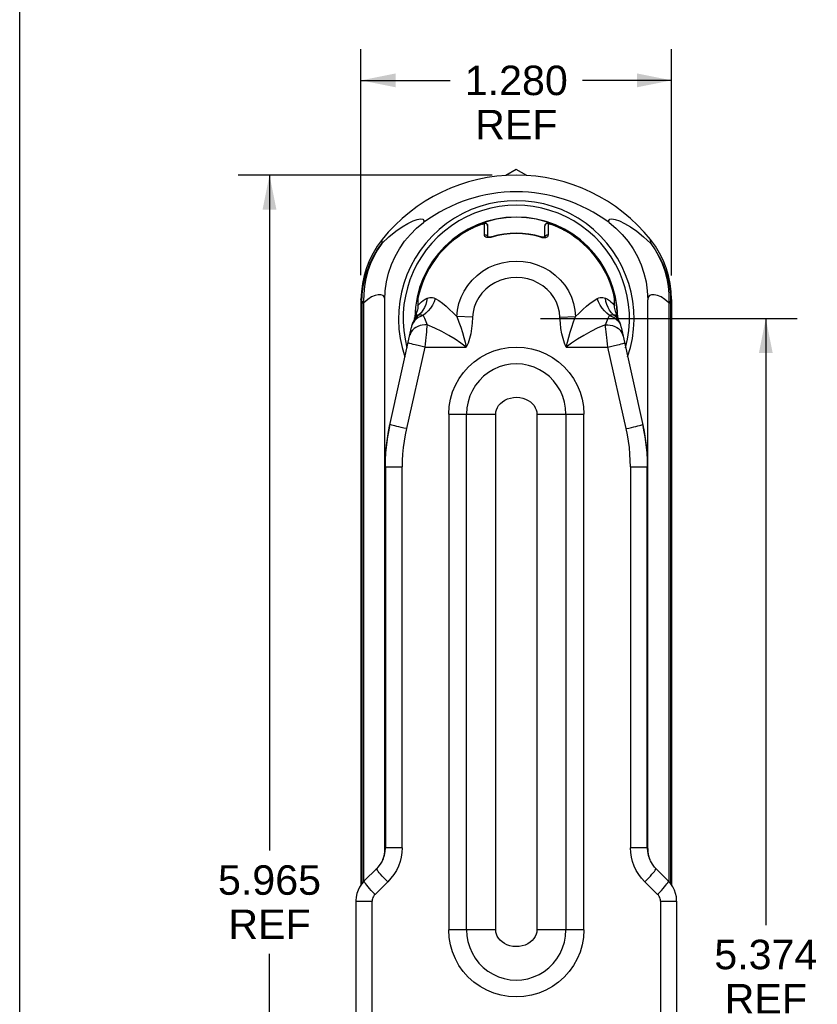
# Model space of a CAD drawing. Header units: inches. Extents: x 0 to 15.7, y 0 to 12.1.
# Tile 2 of 13: x 0 to 3.3, y 3.2 to 7.2. Entities that reach past the tile are written whole.
import ezdxf

# ---------------------------------------------------------------- set-up
doc = ezdxf.new("R2010")
doc.units = ezdxf.units.IN
doc.header["$LTSCALE"] = 0.864286
doc.header["$MEASUREMENT"] = 0
doc.layers.get('0').update_dxf_attribs({"linetype": 'CONTINUOUS'})
doc.styles.get("Standard").update_dxf_attribs({"font": 'arial.ttf'})
doc.dimstyles.new('DIMSTYLE_1', dxfattribs={"dimtxt": 0.121429, "dimasz": 0.142857, "dimexe": 0.09, "dimexo": 0.07, "dimgap": 0.0425, "dimtad": 0, "dimtih": 1, "dimtoh": 1, "dimdec": 3, "dimzin": 4, "dimdsep": 46, "dimtxsty": 'Standard', "dimblk": '_FILLED', "dimblk1": '_FILLED', "dimblk2": '_FILLED', "dimcen": 0.09, "dimadec": 3, "dimazin": 1, "dimtfac": 1, "dimtdec": 3, "dimtofl": 0, "dimtmove": 0, "dimatfit": 3, "dimldrblk": '_FILLED', "dimfxl": 0, "dimtolj": 1, "dimtzin": 4, "dimarcsym": 0})

# ---------------------------------------------------------------- blocks, each defined once
blk = doc.blocks.new('_FILLED')
at = {"color": 0, "linetype": 'ByBlock'}
blk.add_solid([(0, 0), (-1, 0.2), (-1, -0.2)], dxfattribs=at)
blk = doc.blocks.new('*D6')
at = {"color": 2, "linetype": 'Continuous'}
for p, q in [((1.9458, 6.5777), (0.9005, 6.5777)), ((1.0291, 6.5777), (1.0291, 3.7946)), ((1.0291, 0.6131), (1.0291, 3.3696)), ((1.6814, 0.6131), (0.9005, 0.6131))]:
    blk.add_line(p, q, dxfattribs=at)
at = {"color": 2, "linetype": 'Continuous', "xscale": 0.1428571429, "yscale": 0.1428571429, "zscale": 0.1428571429}
for p, rotation in [((1.0291, 6.5777), 90), ((1.0291, 0.6131), 270)]:
    blk.add_blockref('_FILLED', p, dxfattribs=dict(at, rotation=rotation))
at = {"color": 2, "linetype": 'Continuous', "insert": (1.0291, 3.7339), "char_height": 0.12143, "width": 0.424323, "attachment_point": 2, "line_spacing_factor": 0.9}
blk.add_mtext('5.965\\PREF', dxfattribs=at)
blk = doc.blocks.new('*D7')
at = {"color": 2, "linetype": 'Continuous'}
for p, q in [((1.406, 6.1648), (1.406, 7.0967)), ((2.6856, 6.1647), (2.6856, 7.0967)), ((1.406, 6.9681), (1.7729, 6.9681)), ((2.6856, 6.9681), (2.3187, 6.9681))]:
    blk.add_line(p, q, dxfattribs=at)
at = {"color": 2, "linetype": 'Continuous', "xscale": 0.1428571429, "yscale": 0.1428571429, "zscale": 0.1428571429, "rotation": 180}
blk.add_blockref('_FILLED', (1.406, 6.9681), dxfattribs=at)
at = {"color": 2, "linetype": 'Continuous', "xscale": 0.1428571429, "yscale": 0.1428571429, "zscale": 0.1428571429}
blk.add_blockref('_FILLED', (2.6856, 6.9681), dxfattribs=at)
at = {"color": 2, "linetype": 'Continuous', "insert": (2.0458, 7.0288), "char_height": 0.12143, "width": 0.424323, "attachment_point": 2, "line_spacing_factor": 0.9}
blk.add_mtext('1.280\\PREF', dxfattribs=at)
blk = doc.blocks.new('*D8')
at = {"color": 2, "linetype": 'Continuous'}
for p, q in [((2.1458, 5.9871), (3.2022, 5.9871)), ((3.0737, 5.9871), (3.0737, 3.4878)), ((3.0737, 0.6131), (3.0737, 3.0628)), ((2.4102, 0.6131), (3.2022, 0.6131))]:
    blk.add_line(p, q, dxfattribs=at)
at = {"color": 2, "linetype": 'Continuous', "xscale": 0.1428571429, "yscale": 0.1428571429, "zscale": 0.1428571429}
for p, rotation in [((3.0737, 5.9871), 90), ((3.0737, 0.6131), 270)]:
    blk.add_blockref('_FILLED', p, dxfattribs=dict(at, rotation=rotation))
at = {"color": 2, "linetype": 'Continuous', "insert": (3.0737, 3.4271), "char_height": 0.12143, "width": 0.424323, "attachment_point": 2, "line_spacing_factor": 0.9}
blk.add_mtext('5.374\\PREF', dxfattribs=at)

msp = doc.modelspace()

# ---------------------------------------------------------------- linework, layer by layer
at = {"color": 7, "linetype": 'Continuous'}
for p, q in [((0, 0), (0, 12.1429)), ((2.0458, 6.6008), (2.0023, 6.5757)), ((2.0893, 6.5757), (2.0458, 6.6008)), ((1.9046, 6.3755), (1.9067, 6.3762)), ((1.9046, 6.3755), (1.9046, 6.3755)), ((1.9072, 6.3764), (1.9053, 6.3758)), ((1.9089, 6.377), (1.9067, 6.3762)), ((1.9086, 6.3769), (1.9104, 6.3775)), ((1.9251, 6.3759), (1.9265, 6.374)), ((2.1639, 6.3693), (2.1642, 6.3715)), ((2.164, 6.3704), (2.1639, 6.3693)), ((2.1642, 6.3715), (2.1649, 6.3737)), ((2.1649, 6.3737), (2.1661, 6.3755)), ((2.183, 6.3769), (2.185, 6.3762)), ((2.1846, 6.3764), (2.187, 6.3755)), ((2.187, 6.3755), (2.1863, 6.3758)), ((2.187, 6.3755), (2.187, 6.3755)), ((1.9277, 6.3693), (1.9277, 6.3228)), ((2.1639, 6.3232), (2.1639, 6.3693)), ((2.1769, 6.3437), (2.1769, 6.3303)), ((1.4921, 6.3012), (1.4918, 6.2957)), ((1.4924, 6.3066), (1.4921, 6.3012)), ((1.4926, 6.3119), (1.4924, 6.3066)), ((1.945, 6.3224), (1.9403, 6.3212)), ((1.945, 6.3224), (1.9445, 6.3238)), ((2.1471, 6.3238), (2.1466, 6.3224)), ((2.1466, 6.3224), (2.1512, 6.3212)), ((2.1642, 6.3243), (2.1639, 6.3221)), ((2.1643, 6.3232), (2.1643, 6.3232)), ((2.5992, 6.3066), (2.599, 6.3119)), ((2.5995, 6.3012), (2.5992, 6.3066)), ((2.5998, 6.2957), (2.5995, 6.3012)), ((1.406, 6.0648), (1.406, 3.653)), ((1.4099, 6.0541), (1.406, 6.0648)), ((1.4099, 6.0541), (1.4099, 3.6584)), ((1.4099, 6.0512), (1.4171, 6.0512)), ((1.4171, 3.6671), (1.4171, 6.0512)), ((1.5045, 3.8022), (1.5045, 6.064)), ((1.6408, 6.0698), (1.6408, 6.0392)), ((2.4508, 6.0392), (2.4508, 6.0698)), ((2.5871, 3.8022), (2.5871, 6.064)), ((2.6745, 6.0531), (2.6746, 6.0569)), ((2.6745, 6.0512), (2.6745, 6.0531)), ((2.6745, 6.0512), (2.6745, 3.667)), ((2.6745, 6.0512), (2.6817, 6.0512)), ((2.6856, 6.0648), (2.6817, 6.0541)), ((2.6817, 6.0541), (2.6817, 3.6584)), ((2.6856, 6.0647), (2.6856, 3.653)), ((1.6265, 5.9871), (1.6261, 5.9856)), ((1.6337, 5.9848), (1.6266, 5.9776)), ((1.6292, 5.9863), (1.6267, 5.9827)), ((1.6276, 5.9905), (1.6278, 5.9911)), ((1.628, 5.99), (1.6278, 5.9911)), ((1.6285, 5.9911), (1.6278, 5.9911)), ((1.6281, 5.985), (1.629, 5.9864)), ((1.6285, 5.99), (1.6285, 5.9911)), ((1.629, 5.9864), (1.631, 5.9897)), ((1.6299, 5.9918), (1.6306, 5.9922)), ((1.6324, 5.9921), (1.6325, 5.9924)), ((1.8659, 5.9924), (1.8015, 5.9945)), ((2.2257, 5.9924), (2.2901, 5.9945)), ((2.4579, 5.9848), (2.465, 5.9776)), ((2.4591, 5.9933), (2.4602, 5.9927)), ((2.4602, 5.9927), (2.461, 5.9922)), ((2.461, 5.9922), (2.4617, 5.9918)), ((2.4624, 5.9863), (2.4649, 5.9827)), ((2.4631, 5.9916), (2.4631, 5.9911)), ((2.4631, 5.9903), (2.4631, 5.9911)), ((2.4638, 5.9911), (2.4631, 5.9911)), ((2.4638, 5.9866), (2.464, 5.9855)), ((2.464, 5.9855), (2.4643, 5.9845)), ((2.4644, 5.9835), (2.4649, 5.9827)), ((2.4649, 5.9878), (2.4651, 5.9871)), ((2.4655, 5.9856), (2.4651, 5.9871)), ((1.5236, 5.542), (1.6144, 5.9512)), ((2.4772, 5.9512), (2.568, 5.542)), ((1.6693, 5.869), (1.5932, 5.533)), ((1.6693, 5.869), (1.6474, 5.874)), ((1.6693, 5.869), (1.8398, 5.869)), ((2.2518, 5.869), (2.4223, 5.869)), ((2.4223, 5.869), (2.4442, 5.874)), ((2.4984, 5.533), (2.4223, 5.869)), ((2.4442, 5.874), (2.4631, 5.8784)), ((1.7673, 5.5934), (1.7673, 3.4674)), ((1.7673, 5.5934), (1.961, 5.5934)), ((1.8412, 3.4674), (1.8412, 5.5934)), ((1.961, 3.4674), (1.961, 5.5934)), ((2.1306, 5.5934), (2.1306, 3.4674)), ((2.1306, 5.5934), (2.3243, 5.5934)), ((2.2504, 5.5934), (2.2504, 3.4674)), ((2.3243, 3.4674), (2.3243, 5.5934)), ((1.5262, 5.5496), (1.5254, 5.5501)), ((2.5654, 5.5496), (2.5662, 5.5501)), ((1.5063, 5.3753), (1.5045, 5.3672)), ((1.5063, 5.3753), (1.5063, 3.8065)), ((1.5063, 5.3753), (1.5756, 5.3753)), ((1.5756, 3.8065), (1.5756, 5.3753)), ((2.516, 5.3753), (2.516, 3.8065)), ((2.516, 5.3753), (2.5853, 5.3753)), ((2.5853, 3.8065), (2.5853, 5.3753)), ((2.5871, 5.3672), (2.5853, 5.3753)), ((1.5045, 3.8022), (1.5063, 3.8065)), ((1.5756, 3.8065), (1.5063, 3.8065)), ((2.5853, 3.8065), (2.516, 3.8065)), ((2.5853, 3.8065), (2.5871, 3.8022)), ((1.497, 3.7606), (1.497, 3.7606)), ((2.5946, 3.7606), (2.5946, 3.7605)), ((1.4707, 3.7211), (1.4195, 3.6696)), ((2.6721, 3.6696), (2.6209, 3.7211)), ((1.516, 3.6656), (1.4638, 3.6141)), ((2.6278, 3.6141), (2.5756, 3.6656)), ((1.3852, 3.5863), (1.3852, 1.0121)), ((1.3852, 3.5863), (1.4521, 3.5863)), ((1.4521, 1.0121), (1.4521, 3.5863)), ((2.6395, 3.5863), (2.7064, 3.5863)), ((2.6395, 3.5863), (2.6395, 1.0121)), ((2.7064, 3.5863), (2.7064, 1.0121)), ((1.961, 3.4674), (1.7673, 3.4674)), ((2.3243, 3.4674), (2.1306, 3.4674))]:
    msp.add_line(p, q, dxfattribs=at)
for points in [[(1.4918, 6.2957), (1.5213, 6.3238), (1.5494, 6.3467), (1.5757, 6.365), (1.5995, 6.3788), (1.6206, 6.3888), (1.6381, 6.3948), (1.6516, 6.3972), (1.6606, 6.3959), (1.6645, 6.3908), (1.6637, 6.3821)], [(1.5045, 6.064), (1.5062, 6.1012), (1.5114, 6.1378), (1.5199, 6.1739), (1.5317, 6.2089), (1.5467, 6.2425), (1.5647, 6.2746), (1.5856, 6.3049), (1.6093, 6.3331), (1.6353, 6.3588), (1.6637, 6.3821)], [(1.9103, 6.3775), (1.9119, 6.378), (1.9131, 6.3783), (1.914, 6.3786), (1.9145, 6.3787), (1.9147, 6.3786)], [(1.9277, 6.3693), (1.9277, 6.3702), (1.9275, 6.3714), (1.9271, 6.3726), (1.9266, 6.3738), (1.9259, 6.3749), (1.9251, 6.376), (1.924, 6.377), (1.9227, 6.3779), (1.9213, 6.3786), (1.9198, 6.379), (1.9183, 6.3792), (1.917, 6.3792), (1.916, 6.379), (1.915, 6.3789), (1.9141, 6.3786), (1.913, 6.3783), (1.9118, 6.378)], [(1.9147, 6.3786), (1.9169, 6.3791), (1.9192, 6.3791), (1.9213, 6.3785)], [(1.9147, 6.3712), (1.9148, 6.376), (1.9147, 6.3786)], [(1.9147, 6.3303), (1.9147, 6.3437), (1.9147, 6.355), (1.9147, 6.3712)], [(1.9213, 6.3785), (1.9234, 6.3775), (1.9251, 6.3759)], [(1.9265, 6.374), (1.9274, 6.3717), (1.9277, 6.3693)], [(2.171, 6.3788), (2.1695, 6.3782), (2.1681, 6.3774), (2.1669, 6.3764), (2.1659, 6.3753), (2.1652, 6.3741), (2.1646, 6.3729), (2.1642, 6.3716), (2.164, 6.3704)], [(2.1661, 6.3755), (2.1678, 6.3771), (2.1698, 6.3783), (2.1721, 6.379), (2.1745, 6.3791), (2.1769, 6.3786)], [(2.1781, 6.3785), (2.1772, 6.3787), (2.1763, 6.3789), (2.1753, 6.3791), (2.174, 6.3792), (2.1726, 6.3791), (2.171, 6.3788)], [(2.1769, 6.3786), (2.1771, 6.3787), (2.1776, 6.3786), (2.1785, 6.3783)], [(2.1769, 6.3786), (2.1769, 6.376), (2.1769, 6.3712), (2.1769, 6.3642), (2.1769, 6.3437)], [(2.1781, 6.3785), (2.1798, 6.378), (2.1813, 6.3775), (2.1831, 6.3769)], [(2.1815, 6.3774), (2.1802, 6.3778), (2.1791, 6.3782)], [(2.4279, 6.3821), (2.4271, 6.3908), (2.431, 6.3959), (2.44, 6.3972), (2.4535, 6.3948), (2.471, 6.3888), (2.492, 6.3789), (2.5158, 6.365), (2.5421, 6.3467), (2.5703, 6.3238), (2.5998, 6.2957)], [(2.4279, 6.3821), (2.4565, 6.3587), (2.4825, 6.3329), (2.5062, 6.3046), (2.5271, 6.2743), (2.545, 6.2423), (2.56, 6.2087), (2.5718, 6.1736), (2.5803, 6.1376), (2.5854, 6.1011), (2.5871, 6.064)], [(1.8643, 6.3584), (1.86, 6.3562), (1.8558, 6.3541), (1.8519, 6.3521), (1.8482, 6.3501), (1.8448, 6.3483), (1.8418, 6.3466)], [(1.9238, 6.329), (1.9218, 6.33), (1.9195, 6.3306), (1.9171, 6.3307), (1.9147, 6.3303)], [(1.924, 6.3208), (1.9209, 6.3219), (1.9183, 6.3234), (1.9164, 6.3253), (1.9152, 6.3276), (1.9147, 6.3303)], [(1.9277, 6.3221), (1.9274, 6.3241), (1.9267, 6.3259), (1.9255, 6.3276), (1.9238, 6.329)], [(2.1769, 6.3303), (2.1747, 6.3307), (2.1724, 6.3307), (2.1703, 6.3302), (2.1683, 6.3293), (2.1665, 6.3279), (2.1651, 6.3262), (2.1642, 6.3243)], [(2.1674, 6.3208), (2.1706, 6.3218), (2.1732, 6.3233), (2.1752, 6.3252), (2.1764, 6.3275), (2.1769, 6.3303)], [(2.2498, 6.3466), (2.2468, 6.3483), (2.2434, 6.3501), (2.2397, 6.3521), (2.2358, 6.3542), (2.2316, 6.3562), (2.2273, 6.3584)], [(1.4926, 6.3119), (1.4729, 6.285), (1.4556, 6.2567), (1.4407, 6.2269), (1.4283, 6.196), (1.4187, 6.164), (1.4117, 6.1314), (1.4075, 6.0983), (1.406, 6.0647)], [(1.4099, 6.0541), (1.4112, 6.0864), (1.4152, 6.1187), (1.4218, 6.1505), (1.431, 6.1817), (1.4426, 6.212), (1.4567, 6.2412), (1.4732, 6.2692), (1.4918, 6.2957)], [(1.4918, 6.2957), (1.4741, 6.2695), (1.4585, 6.2418), (1.4453, 6.2129), (1.4345, 6.183), (1.4262, 6.1522), (1.4205, 6.1207), (1.4175, 6.0889), (1.417, 6.0569)], [(1.9316, 6.3201), (1.9276, 6.3203), (1.924, 6.3208)], [(1.9313, 6.3221), (1.9293, 6.3224), (1.9281, 6.3228)], [(1.94, 6.3227), (1.9367, 6.3222), (1.9337, 6.322), (1.9313, 6.3221)], [(1.9403, 6.3212), (1.9359, 6.3204), (1.9316, 6.3201)], [(1.9445, 6.3238), (1.9437, 6.3236), (1.94, 6.3227)], [(2.1604, 6.3221), (2.1579, 6.322), (2.155, 6.3222), (2.1517, 6.3227), (2.1481, 6.3235), (2.1471, 6.3238)], [(2.1512, 6.3212), (2.1556, 6.3204), (2.1599, 6.3201)], [(2.1599, 6.3201), (2.1638, 6.3202), (2.1674, 6.3208)], [(2.1643, 6.3232), (2.1636, 6.3229), (2.1623, 6.3224), (2.1604, 6.3221)], [(2.6856, 6.0647), (2.6841, 6.0983), (2.6799, 6.1314), (2.673, 6.164), (2.6633, 6.196), (2.6509, 6.2269), (2.636, 6.2567), (2.6187, 6.285), (2.599, 6.3119)], [(2.5998, 6.2957), (2.6184, 6.2693), (2.6349, 6.2412), (2.649, 6.2119), (2.6607, 6.1815), (2.6699, 6.1504), (2.6764, 6.1186), (2.6804, 6.0864), (2.6817, 6.0541)], [(2.5998, 6.2957), (2.6176, 6.2694), (2.6331, 6.2418), (2.6463, 6.2129), (2.6571, 6.1828), (2.6654, 6.1519), (2.6711, 6.1207), (2.6742, 6.089), (2.6746, 6.0569)], [(1.8015, 5.9945), (1.804, 6.0215), (1.8097, 6.0483), (1.8187, 6.0745), (1.8308, 6.0997), (1.8459, 6.1233), (1.8638, 6.145), (1.8842, 6.1646), (1.9069, 6.1818), (1.9319, 6.1965), (1.9587, 6.2082), (1.9869, 6.2168), (2.0159, 6.2219), (2.0453, 6.2237), (2.0747, 6.2221), (2.1036, 6.217), (2.1316, 6.2087), (2.1583, 6.1972), (2.1833, 6.1827), (2.2063, 6.1656), (2.2269, 6.146), (2.2451, 6.1241), (2.2605, 6.1003), (2.2728, 6.0749), (2.2819, 6.0485), (2.2876, 6.0215), (2.2901, 5.9945)], [(2.2257, 5.9924), (2.2236, 6.0133), (2.2188, 6.0337), (2.2112, 6.0538), (2.2009, 6.0729), (2.188, 6.0907), (2.1729, 6.1068), (2.1556, 6.121), (2.1365, 6.1331), (2.1156, 6.1429), (2.0934, 6.1501), (2.0703, 6.1545), (2.0467, 6.1561), (2.0231, 6.1547), (1.9999, 6.1505), (1.9777, 6.1435), (1.9567, 6.1339), (1.9373, 6.122), (1.9198, 6.1078), (1.9043, 6.0915), (1.8911, 6.0735), (1.8806, 6.0542), (1.8729, 6.0339), (1.868, 6.0134), (1.8659, 5.9924)], [(1.417, 6.0569), (1.415, 6.0565), (1.4134, 6.056), (1.4121, 6.0555), (1.411, 6.0551), (1.4103, 6.0546), (1.4099, 6.0541)], [(1.417, 6.0569), (1.417, 6.056), (1.4171, 6.0512)], [(1.5045, 6.064), (1.5025, 6.0743), (1.497, 6.0812), (1.4884, 6.0848), (1.4772, 6.085), (1.464, 6.082), (1.4492, 6.0755), (1.4335, 6.0652), (1.4171, 6.0512)], [(1.6408, 6.0392), (1.6448, 6.0447), (1.6498, 6.0503), (1.6557, 6.056), (1.6624, 6.0614), (1.67, 6.0663), (1.6784, 6.0707)], [(1.6784, 6.0707), (1.6763, 6.0574), (1.6728, 6.0444), (1.6678, 6.0323), (1.6614, 6.0211), (1.6537, 6.0108), (1.6449, 6.0018)], [(1.7121, 6.0689), (1.7068, 6.0553), (1.7001, 6.0422), (1.6922, 6.03), (1.6831, 6.0186), (1.6729, 6.0084), (1.6619, 5.9994)], [(1.6784, 6.0707), (1.6837, 6.0727), (1.6892, 6.0737), (1.6948, 6.0739), (1.7005, 6.0732), (1.7062, 6.0715), (1.7121, 6.0689)], [(1.7121, 6.0689), (1.7265, 6.0605), (1.7412, 6.0499), (1.7562, 6.0378), (1.7713, 6.0244), (1.7864, 6.0097), (1.8015, 5.9945)], [(2.2901, 5.9945), (2.305, 6.0095), (2.3199, 6.024), (2.335, 6.0374), (2.35, 6.0496), (2.3649, 6.0603), (2.3796, 6.0689)], [(2.3796, 6.0689), (2.3854, 6.0715), (2.3911, 6.0732), (2.3968, 6.0739), (2.4024, 6.0737), (2.4079, 6.0727), (2.4132, 6.0707)], [(2.4297, 5.9994), (2.4188, 6.0082), (2.4087, 6.0184), (2.3996, 6.0297), (2.3916, 6.042), (2.3849, 6.0552), (2.3796, 6.0689)], [(2.4467, 6.0018), (2.438, 6.0107), (2.4303, 6.0208), (2.4239, 6.0321), (2.4189, 6.0442), (2.4153, 6.0572), (2.4132, 6.0707)], [(2.4132, 6.0707), (2.4216, 6.0663), (2.4292, 6.0614), (2.4359, 6.056), (2.4418, 6.0503), (2.4468, 6.0447), (2.4508, 6.0392)], [(2.6745, 6.0512), (2.6581, 6.0652), (2.6423, 6.0755), (2.6276, 6.082), (2.6144, 6.085), (2.6032, 6.0848), (2.5946, 6.0812), (2.5891, 6.0743), (2.5871, 6.064)], [(2.6746, 6.0569), (2.6766, 6.0565), (2.6782, 6.056), (2.6795, 6.0555), (2.6806, 6.0551), (2.6813, 6.0546), (2.6817, 6.0541)], [(1.6408, 6.0392), (1.6406, 6.034), (1.6399, 6.0285), (1.6388, 6.0229), (1.6373, 6.0171), (1.6353, 6.0113), (1.6328, 6.0055)], [(2.4588, 6.0055), (2.4563, 6.0113), (2.4543, 6.0171), (2.4528, 6.0229), (2.4517, 6.0285), (2.451, 6.0339), (2.4508, 6.0392)], [(1.6169, 5.9606), (1.6183, 5.9649), (1.6198, 5.969), (1.6215, 5.9728), (1.6232, 5.9764), (1.6249, 5.9797), (1.6267, 5.9827)], [(1.6266, 5.9776), (1.6209, 5.9694), (1.6169, 5.9606)], [(1.6261, 5.9856), (1.6258, 5.9841), (1.6256, 5.9825)], [(1.6265, 5.9871), (1.6267, 5.9878), (1.6269, 5.9885)], [(1.6267, 5.9827), (1.6272, 5.9835), (1.6276, 5.9843), (1.6281, 5.985)], [(1.6269, 5.9885), (1.6271, 5.9892), (1.6274, 5.9899), (1.6276, 5.9905)], [(1.6273, 5.9845), (1.6277, 5.9856), (1.628, 5.9867), (1.6282, 5.9879)], [(1.6273, 5.9845), (1.6276, 5.9855), (1.6278, 5.9866), (1.628, 5.9877)], [(1.628, 5.9877), (1.628, 5.9888), (1.628, 5.99)], [(1.6282, 5.9879), (1.6284, 5.989), (1.6285, 5.99)], [(1.6285, 5.9911), (1.6285, 5.9916), (1.6286, 5.9917), (1.6286, 5.9914), (1.6286, 5.991), (1.6287, 5.9909), (1.6288, 5.9911), (1.6289, 5.9912), (1.6291, 5.9913), (1.6292, 5.9914), (1.6294, 5.9915), (1.6299, 5.9918)], [(1.6449, 6.0018), (1.6414, 5.9991), (1.6381, 5.9961), (1.635, 5.993), (1.632, 5.9897), (1.6292, 5.9863)], [(1.6306, 5.9922), (1.6314, 5.9927), (1.6319, 5.993)], [(1.631, 5.9897), (1.6316, 5.9907), (1.6321, 5.9915), (1.6324, 5.9921)], [(1.6326, 5.9991), (1.6343, 5.9999), (1.6361, 6.0005), (1.6381, 6.001), (1.6402, 6.0014), (1.6425, 6.0017), (1.6449, 6.0018)], [(1.6619, 5.9994), (1.6516, 5.9958), (1.6421, 5.9909), (1.6337, 5.9848)], [(1.6449, 6.0018), (1.6476, 6.0025), (1.6504, 6.0028), (1.6532, 6.0026), (1.6561, 6.002), (1.659, 6.0009), (1.6619, 5.9994)], [(1.6619, 5.9994), (1.6648, 5.9937), (1.6677, 5.9876), (1.6706, 5.9813), (1.6735, 5.9748), (1.6763, 5.9681), (1.679, 5.9612)], [(1.8015, 5.9945), (1.8096, 5.9723), (1.8171, 5.9506), (1.8238, 5.9293), (1.8298, 5.9087), (1.8351, 5.8888), (1.8398, 5.869)], [(1.8659, 5.9924), (1.8643, 5.9682), (1.8617, 5.9455), (1.8579, 5.9242), (1.853, 5.9043), (1.847, 5.8859), (1.8398, 5.869)], [(2.2518, 5.869), (2.2446, 5.8859), (2.2386, 5.9043), (2.2337, 5.9242), (2.2299, 5.9455), (2.2273, 5.9682), (2.2257, 5.9924)], [(2.2518, 5.869), (2.2568, 5.8895), (2.262, 5.9095), (2.268, 5.93), (2.2747, 5.951), (2.2821, 5.9725), (2.2901, 5.9945)], [(2.4126, 5.9612), (2.4154, 5.9683), (2.4183, 5.9752), (2.4212, 5.9817), (2.424, 5.988), (2.4268, 5.9939), (2.4297, 5.9994)], [(2.4297, 5.9994), (2.4326, 6.0009), (2.4355, 6.002), (2.4384, 6.0026), (2.4412, 6.0028), (2.444, 6.0025), (2.4467, 6.0018)], [(2.4297, 5.9994), (2.44, 5.9958), (2.4495, 5.9909), (2.4579, 5.9848)], [(2.4467, 6.0018), (2.4502, 5.9991), (2.4535, 5.9961), (2.4567, 5.993), (2.4596, 5.9897), (2.4624, 5.9863)], [(2.4467, 6.0018), (2.4491, 6.0017), (2.4514, 6.0014), (2.4535, 6.001), (2.4555, 6.0005), (2.4573, 5.9999), (2.459, 5.9991)], [(2.4592, 5.9924), (2.4592, 5.9921), (2.4595, 5.9915), (2.46, 5.9907), (2.4606, 5.9897), (2.463, 5.9858)], [(2.4617, 5.9918), (2.4622, 5.9915), (2.4624, 5.9914), (2.4625, 5.9913), (2.4627, 5.9912), (2.4628, 5.9911), (2.4629, 5.9909), (2.463, 5.991), (2.463, 5.9914), (2.463, 5.9917), (2.4631, 5.9916)], [(2.4634, 5.9879), (2.4633, 5.9888), (2.4632, 5.9895), (2.4631, 5.9903)], [(2.463, 5.9858), (2.4635, 5.985), (2.464, 5.9843), (2.4644, 5.9835)], [(2.4643, 5.9845), (2.464, 5.9854), (2.4638, 5.9862), (2.4636, 5.9871), (2.4634, 5.9879)], [(2.4638, 5.9911), (2.4636, 5.99), (2.4636, 5.9888), (2.4636, 5.9877), (2.4638, 5.9866)], [(2.4638, 5.9911), (2.464, 5.9905), (2.4642, 5.9899), (2.4645, 5.9892), (2.4647, 5.9885), (2.4649, 5.9878)], [(2.4649, 5.9827), (2.4667, 5.9797), (2.4684, 5.9764), (2.4701, 5.9728), (2.4718, 5.969), (2.4733, 5.9649), (2.4747, 5.9606)], [(2.465, 5.9776), (2.4707, 5.9694), (2.4747, 5.9606)], [(2.4663, 5.9803), (2.4662, 5.9809), (2.466, 5.9825), (2.4658, 5.9841), (2.4655, 5.9856)], [(1.679, 5.9612), (1.6686, 5.9611), (1.6586, 5.9599), (1.6491, 5.9576), (1.6403, 5.9544), (1.6321, 5.9502), (1.6248, 5.9451), (1.6184, 5.939), (1.6132, 5.9322), (1.6093, 5.9247), (1.6068, 5.9168)], [(1.6144, 5.9512), (1.6148, 5.9528), (1.6152, 5.9544), (1.6156, 5.956), (1.616, 5.9575), (1.6164, 5.9591), (1.6169, 5.9606)], [(1.679, 5.9612), (1.6777, 5.9524), (1.6764, 5.9426), (1.6752, 5.9318), (1.6739, 5.9202), (1.6726, 5.908), (1.6715, 5.8953), (1.6703, 5.8822), (1.6693, 5.869)], [(1.8398, 5.869), (1.8177, 5.8853), (1.7935, 5.9017), (1.7672, 5.9175), (1.7392, 5.9329), (1.7098, 5.9477), (1.679, 5.9612)], [(2.4126, 5.9612), (2.3818, 5.9478), (2.3524, 5.9329), (2.3243, 5.9175), (2.298, 5.9016), (2.2738, 5.8853), (2.2518, 5.869)], [(2.4223, 5.869), (2.4213, 5.8822), (2.4201, 5.8953), (2.419, 5.908), (2.4177, 5.9202), (2.4165, 5.9318), (2.4152, 5.9426), (2.4139, 5.9524), (2.4126, 5.9612)], [(2.4126, 5.9612), (2.423, 5.9611), (2.433, 5.9599), (2.4425, 5.9576), (2.4513, 5.9544), (2.4595, 5.9502), (2.4668, 5.9451), (2.4732, 5.939), (2.4784, 5.9322), (2.4823, 5.9247), (2.4848, 5.9168)], [(2.4747, 5.9606), (2.4752, 5.9591), (2.4756, 5.9575), (2.476, 5.956), (2.4764, 5.9544), (2.4768, 5.9528), (2.4772, 5.9512)], [(1.6474, 5.874), (1.6285, 5.8784), (1.6204, 5.8804), (1.6134, 5.8821), (1.6076, 5.8836), (1.6034, 5.8848), (1.6008, 5.8856), (1.5999, 5.886)], [(2.4631, 5.8784), (2.4712, 5.8804), (2.4782, 5.8821), (2.484, 5.8836), (2.4882, 5.8848), (2.4908, 5.8856), (2.4917, 5.886)], [(1.7673, 5.5934), (1.7692, 5.6245), (1.7743, 5.6548), (1.7829, 5.6843), (1.7948, 5.7126), (1.8098, 5.7396), (1.8278, 5.7648), (1.8485, 5.7878), (1.8716, 5.8084), (1.8971, 5.8263), (1.9244, 5.8414), (1.9533, 5.8533), (1.9833, 5.8619), (2.0141, 5.8671), (2.0458, 5.869)], [(2.0458, 5.869), (2.0776, 5.8671), (2.1084, 5.8619), (2.1385, 5.8532), (2.1674, 5.8413), (2.1947, 5.8262), (2.2202, 5.8082), (2.2434, 5.7875), (2.264, 5.7645), (2.282, 5.7393), (2.2969, 5.7124), (2.3088, 5.6839), (2.3174, 5.6543), (2.3225, 5.6242), (2.3243, 5.5934)], [(2.2504, 5.5934), (2.249, 5.6173), (2.2448, 5.6415), (2.2376, 5.6653), (2.2276, 5.6883), (2.2148, 5.7099), (2.1995, 5.7297), (2.182, 5.7476), (2.1626, 5.763), (2.1415, 5.776), (2.119, 5.7863), (2.0956, 5.7938), (2.0714, 5.7984), (2.0469, 5.8), (2.0224, 5.7987), (1.9982, 5.7943), (1.9747, 5.7872), (1.9522, 5.7771), (1.9308, 5.7643), (1.9112, 5.749), (1.8936, 5.7315), (1.8782, 5.7119), (1.8652, 5.6904), (1.8548, 5.6676), (1.8473, 5.6435), (1.8427, 5.6186), (1.8412, 5.5934)], [(1.961, 5.5934), (1.9617, 5.6022), (1.9639, 5.6109), (1.9677, 5.6199), (1.9731, 5.6286), (1.9801, 5.6367), (1.9886, 5.644), (1.9985, 5.6503), (2.0095, 5.6555), (2.0215, 5.6592), (2.0342, 5.6615), (2.0471, 5.6621), (2.06, 5.6612), (2.0725, 5.6586), (2.0843, 5.6546), (2.0949, 5.6493), (2.1044, 5.643), (2.1124, 5.6357), (2.1191, 5.6278), (2.1242, 5.6193), (2.1278, 5.6106), (2.1299, 5.602), (2.1306, 5.5934)], [(1.5063, 5.3753), (1.5068, 5.4046), (1.5084, 5.4338), (1.511, 5.463), (1.5148, 5.4922), (1.5196, 5.5212), (1.5254, 5.5501)], [(1.5932, 5.533), (1.5823, 5.5355), (1.5717, 5.5379), (1.5621, 5.5402), (1.5533, 5.5423), (1.5453, 5.5443), (1.5384, 5.546), (1.5329, 5.5475), (1.5287, 5.5487), (1.5262, 5.5496)], [(1.5932, 5.533), (1.5879, 5.5071), (1.5834, 5.4809), (1.58, 5.4547), (1.5775, 5.4283), (1.5761, 5.4018), (1.5756, 5.3753)], [(2.4984, 5.533), (2.5093, 5.5355), (2.5199, 5.5379), (2.5295, 5.5402), (2.5384, 5.5423), (2.5463, 5.5443), (2.5532, 5.546), (2.5587, 5.5475), (2.5629, 5.5487), (2.5654, 5.5496)], [(2.516, 5.3753), (2.5155, 5.4018), (2.5141, 5.4283), (2.5116, 5.4547), (2.5082, 5.4809), (2.5038, 5.5071), (2.4984, 5.533)], [(2.5669, 5.5468), (2.572, 5.5212), (2.5768, 5.4922), (2.5806, 5.463), (2.5832, 5.4338), (2.5848, 5.4046), (2.5853, 5.3753)], [(1.497, 3.7606), (1.5022, 3.7758), (1.5052, 3.7911), (1.5063, 3.8065)], [(1.5756, 3.8065), (1.5746, 3.7871), (1.5717, 3.768), (1.5668, 3.749), (1.5601, 3.7306), (1.5516, 3.713), (1.5414, 3.6962), (1.5295, 3.6804), (1.516, 3.6656)], [(2.5756, 3.6656), (2.5621, 3.6804), (2.5502, 3.6962), (2.5399, 3.7131), (2.5314, 3.7309), (2.5247, 3.7492), (2.5199, 3.768), (2.517, 3.7871), (2.516, 3.8065)], [(2.5853, 3.8065), (2.5864, 3.7911), (2.5894, 3.7758), (2.5946, 3.7606)], [(1.497, 3.7605), (1.4929, 3.7516), (1.4852, 3.7387), (1.476, 3.7268), (1.4707, 3.7211)], [(2.6209, 3.7211), (2.6158, 3.7266), (2.6064, 3.7386), (2.5986, 3.7518), (2.5946, 3.7605)], [(1.516, 3.6656), (1.5078, 3.674), (1.5001, 3.6822), (1.4932, 3.6897), (1.487, 3.6968), (1.4815, 3.7033), (1.477, 3.709), (1.4736, 3.7138), (1.4714, 3.7175), (1.4705, 3.7201), (1.4707, 3.7211)], [(2.5756, 3.6656), (2.5838, 3.674), (2.5915, 3.6822), (2.5984, 3.6897), (2.6046, 3.6968), (2.6101, 3.7033), (2.6146, 3.709), (2.618, 3.7138), (2.6202, 3.7175), (2.6211, 3.7201), (2.6209, 3.7211)], [(1.4195, 3.6696), (1.4175, 3.6675), (1.4083, 3.6565), (1.4004, 3.6443), (1.3941, 3.6312), (1.3893, 3.6173), (1.3864, 3.6029), (1.3852, 3.5884), (1.3852, 3.5863)], [(1.4638, 3.6141), (1.4557, 3.6224), (1.4481, 3.6306), (1.4412, 3.6381), (1.4352, 3.6452), (1.4298, 3.6516), (1.4255, 3.6574), (1.4222, 3.6622), (1.4201, 3.6659), (1.4192, 3.6685), (1.4195, 3.6696)], [(2.6278, 3.6141), (2.6359, 3.6224), (2.6435, 3.6306), (2.6504, 3.6381), (2.6564, 3.6452), (2.6618, 3.6516), (2.6661, 3.6574), (2.6694, 3.6622), (2.6715, 3.6659), (2.6724, 3.6685), (2.6721, 3.6696)], [(2.7064, 3.5863), (2.7064, 3.5892), (2.7052, 3.6035), (2.7022, 3.6177), (2.6974, 3.6315), (2.691, 3.6447), (2.683, 3.6569), (2.6736, 3.668), (2.6721, 3.6696)], [(1.4638, 3.6141), (1.4603, 3.6102), (1.4574, 3.6059), (1.4551, 3.6013), (1.4534, 3.5964), (1.4524, 3.5914), (1.4521, 3.5863)], [(2.6395, 3.5863), (2.6392, 3.5914), (2.6382, 3.5964), (2.6365, 3.6013), (2.6342, 3.6059), (2.6313, 3.6102), (2.6278, 3.6141)], [(2.0458, 3.1919), (2.0141, 3.1937), (1.9832, 3.1989), (1.9531, 3.2076), (1.9242, 3.2195), (1.8969, 3.2346), (1.8714, 3.2526), (1.8482, 3.2733), (1.8276, 3.2964), (1.8096, 3.3215), (1.7947, 3.3484), (1.7828, 3.3769), (1.7742, 3.4066), (1.7691, 3.4367), (1.7673, 3.4674)], [(1.8412, 3.4674), (1.8426, 3.4435), (1.8468, 3.4193), (1.854, 3.3955), (1.864, 3.3726), (1.8768, 3.3509), (1.8921, 3.3311), (1.9096, 3.3133), (1.929, 3.2978), (1.9501, 3.2848), (1.9726, 3.2745), (1.996, 3.267), (2.0202, 3.2624), (2.0447, 3.2608), (2.0692, 3.2622), (2.0934, 3.2665), (2.1169, 3.2737), (2.1394, 3.2837), (2.1608, 3.2965), (2.1804, 3.3118), (2.198, 3.3293), (2.2134, 3.349), (2.2265, 3.3704), (2.2368, 3.3932), (2.2443, 3.4174), (2.2489, 3.4422), (2.2504, 3.4674)], [(2.1306, 3.4674), (2.1299, 3.4587), (2.1277, 3.4499), (2.1239, 3.4409), (2.1185, 3.4322), (2.1115, 3.4241), (2.103, 3.4168), (2.0931, 3.4105), (2.0821, 3.4054), (2.0701, 3.4016), (2.0574, 3.3993), (2.0445, 3.3987), (2.0316, 3.3997), (2.0191, 3.4022), (2.0073, 3.4062), (1.9967, 3.4115), (1.9873, 3.4179), (1.9792, 3.4251), (1.9725, 3.433), (1.9674, 3.4415), (1.9638, 3.4502), (1.9617, 3.4588), (1.961, 3.4674)], [(2.3243, 3.4674), (2.3224, 3.4363), (2.3173, 3.4061), (2.3087, 3.3765), (2.2968, 3.3482), (2.2818, 3.3212), (2.2638, 3.2961), (2.2431, 3.273), (2.22, 3.2524), (2.1945, 3.2345), (2.1672, 3.2194), (2.1384, 3.2075), (2.1083, 3.1989), (2.0775, 3.1937), (2.0458, 3.1919)]]:
    msp.add_lwpolyline(points, dxfattribs=at)
for centre, radius, start, end in [((2.0458, 5.869), 0.7087, 38.6816, 141.3184), ((2.0458, 5.869), 0.6398, 53.3272, 126.6728), ((2.0458, 5.9871), 0.4852, 340.9902, 199.0098), ((2.0458, 5.9871), 0.4662, 345.0365, 194.9635), ((2.0458, 5.9871), 0.418, 0.5507, 179.4493), ((2.0458, 5.9871), 0.4173, 0.5507, 179.4493), ((2.0458, 5.9871), 0.4133, 109.9723, 116.05), ((2.0458, 5.9871), 0.4133, 63.95, 70.0277), ((2.0458, 5.9871), 0.4134, 119.575, 168.463), ((2.0458, 5.9871), 0.3516, 73.2627, 106.7373), ((2.0458, 5.9871), 0.3501, 73.2627, 106.7373), ((2.0458, 5.9871), 0.4134, 11.537, 60.425), ((2.0458, 5.9871), 0.4134, 177.4558, 179.261), ((2.0458, 5.9871), 0.4134, 0.739, 2.5442)]:
    msp.add_arc(centre, radius, start, end, dxfattribs=at)
for centre, major_axis, ratio, start_param, end_param in [((2.2923, 5.3715), (0.1727, 0.7786), 0.987248, 1.570796, 1.791824), ((1.7993, 5.3715), (0.1727, -0.7786), 0.987248, 1.349769, 1.570796), ((1.3863, 3.8018), (0.0454, 0.1096), 0.995865, -1.558029, -1.176477), ((2.7053, 3.8018), (-0.0454, 0.1096), 0.995865, 1.176477, 1.558066)]:
    msp.add_ellipse(centre, major_axis=major_axis, ratio=ratio, start_param=start_param, end_param=end_param, dxfattribs=at)

# ---------------------------------------------------------------- dimensions: what is measured, and where the dimension line sits
at = {"color": 2, "linetype": 'Continuous'}
dim = msp.add_linear_dim(base=(2.6856, 6.9681), p1=(1.406, 6.0948), p2=(2.6856, 6.0947), text='<>\\PREF', dimstyle='DIMSTYLE_1', dxfattribs=at)
dim.commit()
dim.dimension.update_dxf_attribs({"geometry": '*D7', "text_midpoint": (2.0458, 6.877), "dimtype": 160})
for base, p1, p2, picture, middle in [((1.0291, 6.5777), (1.7514, 0.6131), (2.0158, 6.5777), '*D6', (1.0291, 3.5821)), ((3.0737, 5.9871), (2.3402, 0.6131), (2.0758, 5.9871), '*D8', (3.0737, 3.2753))]:
    dim = msp.add_linear_dim(base=base, p1=p1, p2=p2, angle=90, text='<>\\PREF', dimstyle='DIMSTYLE_1', dxfattribs=at)
    dim.commit()
    dim.dimension.update_dxf_attribs({"geometry": picture, "text_midpoint": middle, "dimtype": 160})

doc.saveas('drawing.dxf')
